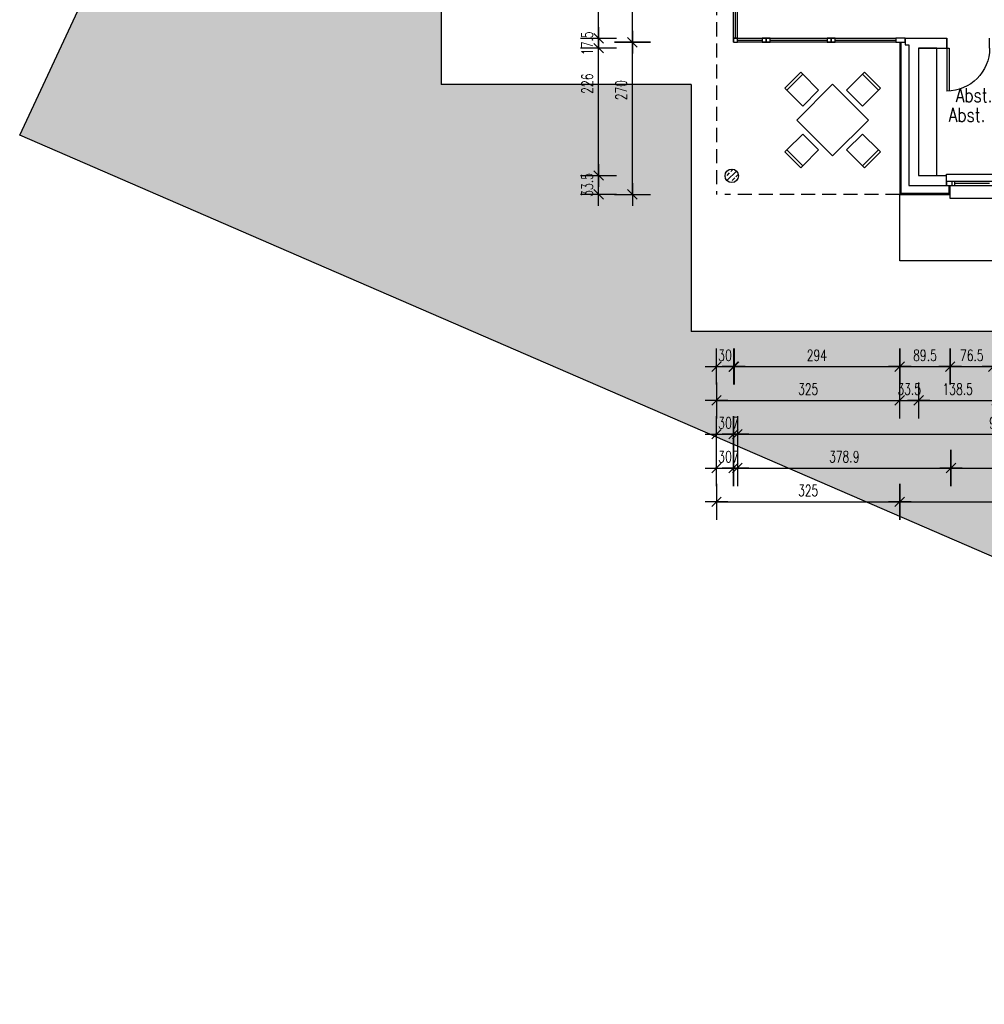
# Model space of a CAD drawing. Header units: millimetres. Extents: x -9704 to 3214, y -3659 to 2082.
# Tile 22 of 33: x -1244 to 468, y -1432 to 316. Entities that reach past the tile are written whole.
import ezdxf

# ---------------------------------------------------------------- set-up
doc = ezdxf.new("R2010")
doc.units = ezdxf.units.MM
doc.header["$LTSCALE"] = 100
doc.linetypes.add('VERDECKT', pattern=[0.0375, 0.025, -0.0125])
for name, color, linetype in [('A-Ansi-contin', 9, 'Continuous'), ('A-Ansi-gestrich', 9, 'VERDECKT'), ('A-Ansi-Grün', 120, 'Continuous'), ('A-Einr', 171, 'Continuous'), ('A-FenTür', 2, 'Continuous'), ('A-HLS', 4, 'Continuous'), ('A-Schraffgrau', 254, 'Continuous'), ('A-Text100', 133, 'Continuous'), ('A-Wand-Beton', 53, 'Continuous'), ('A-Wand-MW', 6, 'Continuous'), ('A-Wand-VMZ', 34, 'Continuous'), ('A_Bem', 4, 'Continuous'), ('MASZE', 2, 'Continuous')]:
    doc.layers.add(name, color=color, linetype=linetype)
doc.layers.get('0').freeze()
doc.styles.add('Bem100', font='romans.shx', dxfattribs={"width": 0.7})
doc.styles.add('Romans', font='Romans.shx', dxfattribs={"width": 0.7})
doc.dimstyles.new('Bem100', dxfattribs={"dimtxt": 20, "dimasz": 0.8, "dimexe": 1.25, "dimexo": 0.625, "dimgap": 10, "dimtad": 1, "dimdec": 1, "dimdsep": 46, "dimtxsty": 'Bem100', "dimblk": 'Bem100', "dimcen": 2.5, "dimse1": 1, "dimse2": 1, "dimclrd": 256, "dimadec": 0, "dimazin": 2, "dimtfac": 1, "dimtdec": 1, "dimtix": 1, "dimtmove": 2, "dimatfit": 3, "dimldrblk": 'NONE', "dimfxl": 0, "dimlwd": -1, "dimarcsym": 0})

# ---------------------------------------------------------------- blocks, each defined once
blk = doc.blocks.new('IW17-Tür76')
for p, q in [((0, 0), (0, -17.5)), ((76, 0), (76, -17.5))]:
    blk.add_line(p, q)
at = {"layer": 'A-FenTür'}
for p, q in [((0, 0), (0, 76)), ((4, 0), (4, 75.9)), ((0, 0), (4, 0))]:
    blk.add_line(p, q, dxfattribs=at)
blk.add_arc((0, 0), 76, 0, 90, dxfattribs=at)
blk = doc.blocks.new('Bem100')
at = {"layer": 'MASZE', "linetype": 'Continuous'}
for p, q in [((0, -40), (0, 40)), ((-25, 0), (25, 0)), ((10.6, 10.6), (-10.6, -10.6))]:
    blk.add_line(p, q, dxfattribs=at)
blk = doc.blocks.new('*D182')
at = {"layer": 'A_Bem'}
blk.add_line((24.3, -300), (316.7, -300), dxfattribs=at)
at = {"layer": 'Defpoints', "color": 0}
for p in [(23.5, 275.5), (317.5, 275.5), (317.5, -300)]:
    blk.add_point(p, dxfattribs=at)
at = {"layer": 'A_Bem', "xscale": 0.8, "yscale": 0.8, "zscale": 0.8, "rotation": 180}
blk.add_blockref('Bem100', (23.5, -300), dxfattribs=at)
at = {"layer": 'A_Bem', "xscale": 0.8, "yscale": 0.8, "zscale": 0.8}
blk.add_blockref('Bem100', (317.5, -300), dxfattribs=at)
at = {"layer": 'A_Bem', "color": 0, "insert": (170.5, -280), "char_height": 20, "attachment_point": 5, "style": 'Bem100'}
blk.add_mtext('294', dxfattribs=at)
blk = doc.blocks.new('_None')
blk = doc.blocks.new('*D183')
at = {"layer": 'A_Bem'}
blk.add_line((318.3, -300), (406.2, -300), dxfattribs=at)
at = {"layer": 'Defpoints', "color": 0}
for p in [(317.5, 275.5), (407, 5.5), (407, -300)]:
    blk.add_point(p, dxfattribs=at)
at = {"layer": 'A_Bem', "xscale": 0.8, "yscale": 0.8, "zscale": 0.8, "rotation": 180}
blk.add_blockref('Bem100', (317.5, -300), dxfattribs=at)
at = {"layer": 'A_Bem', "xscale": 0.8, "yscale": 0.8, "zscale": 0.8}
blk.add_blockref('Bem100', (407, -300), dxfattribs=at)
at = {"layer": 'A_Bem', "color": 0, "insert": (362.3, -280), "char_height": 20, "attachment_point": 5, "style": 'Bem100'}
blk.add_mtext('89.5', dxfattribs=at)
blk = doc.blocks.new('*D184')
at = {"layer": 'A_Bem'}
blk.add_line((407.8, -300), (482.7, -300), dxfattribs=at)
at = {"layer": 'Defpoints', "color": 0}
for p in [(407, 5.5), (483.5, 7.5), (483.5, -300)]:
    blk.add_point(p, dxfattribs=at)
at = {"layer": 'A_Bem', "xscale": 0.8, "yscale": 0.8, "zscale": 0.8, "rotation": 180}
blk.add_blockref('Bem100', (407, -300), dxfattribs=at)
at = {"layer": 'A_Bem', "xscale": 0.8, "yscale": 0.8, "zscale": 0.8}
blk.add_blockref('Bem100', (483.5, -300), dxfattribs=at)
at = {"layer": 'A_Bem', "color": 0, "insert": (445.3, -280), "char_height": 20, "attachment_point": 5, "style": 'Bem100'}
blk.add_mtext('76.5', dxfattribs=at)
blk = doc.blocks.new('*D185')
at = {"layer": 'A_Bem'}
blk.add_line((484.3, -300), (581.2, -300), dxfattribs=at)
at = {"layer": 'Defpoints', "color": 0}
for p in [(483.5, 7.5), (582, 7.5), (582, -300)]:
    blk.add_point(p, dxfattribs=at)
at = {"layer": 'A_Bem', "xscale": 0.8, "yscale": 0.8, "zscale": 0.8, "rotation": 180}
blk.add_blockref('Bem100', (483.5, -300), dxfattribs=at)
at = {"layer": 'A_Bem', "xscale": 0.8, "yscale": 0.8, "zscale": 0.8}
blk.add_blockref('Bem100', (582, -300), dxfattribs=at)
at = {"layer": 'A_Bem', "color": 0, "insert": (532.8, -280), "char_height": 20, "attachment_point": 5, "style": 'Bem100'}
blk.add_mtext('98.5', dxfattribs=at)
blk = doc.blocks.new('*D192')
at = {"layer": 'A_Bem'}
for p, q in [((-8.3, -300), (-9.1, -300)), ((-7.5, -300), (22.5, -300)), ((23.3, -300), (24.1, -300))]:
    blk.add_line(p, q, dxfattribs=at)
at = {"layer": 'Defpoints', "color": 0}
for p in [(22.5, 275.5), (-7.5, 5.5), (22.5, -300)]:
    blk.add_point(p, dxfattribs=at)
at = {"layer": 'A_Bem', "xscale": 0.8, "yscale": 0.8, "zscale": 0.8}
blk.add_blockref('Bem100', (-7.5, -300), dxfattribs=at)
at = {"layer": 'A_Bem', "xscale": 0.8, "yscale": 0.8, "zscale": 0.8, "rotation": 180}
blk.add_blockref('Bem100', (22.5, -300), dxfattribs=at)
at = {"layer": 'A_Bem', "color": 0, "insert": (7.5, -280), "char_height": 20, "attachment_point": 5, "style": 'Bem100'}
blk.add_mtext('30', dxfattribs=at)
blk = doc.blocks.new('*D193')
at = {"layer": 'A_Bem'}
blk.add_line((-6.7, -360), (316.7, -360), dxfattribs=at)
at = {"layer": 'Defpoints', "color": 0}
for p in [(-7.5, 5.5), (317.5, 5.5), (317.5, -360)]:
    blk.add_point(p, dxfattribs=at)
at = {"layer": 'A_Bem', "xscale": 0.8, "yscale": 0.8, "zscale": 0.8, "rotation": 180}
blk.add_blockref('Bem100', (-7.5, -360), dxfattribs=at)
at = {"layer": 'A_Bem', "xscale": 0.8, "yscale": 0.8, "zscale": 0.8}
blk.add_blockref('Bem100', (317.5, -360), dxfattribs=at)
at = {"layer": 'A_Bem', "color": 0, "insert": (155, -340), "char_height": 20, "attachment_point": 5, "style": 'Bem100'}
blk.add_mtext('325', dxfattribs=at)
blk = doc.blocks.new('*D194')
at = {"layer": 'A_Bem'}
for p, q in [((316.7, -360), (315.9, -360)), ((317.5, -360), (351, -360)), ((351.8, -360), (352.6, -360))]:
    blk.add_line(p, q, dxfattribs=at)
at = {"layer": 'Defpoints', "color": 0}
for p in [(351, 39), (317.5, 5.5), (351, -360)]:
    blk.add_point(p, dxfattribs=at)
at = {"layer": 'A_Bem', "xscale": 0.8, "yscale": 0.8, "zscale": 0.8}
blk.add_blockref('Bem100', (317.5, -360), dxfattribs=at)
at = {"layer": 'A_Bem', "xscale": 0.8, "yscale": 0.8, "zscale": 0.8, "rotation": 180}
blk.add_blockref('Bem100', (351, -360), dxfattribs=at)
at = {"layer": 'A_Bem', "color": 0, "insert": (334.3, -340), "char_height": 20, "attachment_point": 5, "style": 'Bem100'}
blk.add_mtext('33.5', dxfattribs=at)
blk = doc.blocks.new('*D195')
at = {"layer": 'A_Bem'}
blk.add_line((351.8, -360), (488.7, -360), dxfattribs=at)
at = {"layer": 'Defpoints', "color": 0}
for p in [(351, 39), (489.5, 41.5), (489.5, -360)]:
    blk.add_point(p, dxfattribs=at)
at = {"layer": 'A_Bem', "xscale": 0.8, "yscale": 0.8, "zscale": 0.8, "rotation": 180}
blk.add_blockref('Bem100', (351, -360), dxfattribs=at)
at = {"layer": 'A_Bem', "xscale": 0.8, "yscale": 0.8, "zscale": 0.8}
blk.add_blockref('Bem100', (489.5, -360), dxfattribs=at)
at = {"layer": 'A_Bem', "color": 0, "insert": (420.3, -340), "char_height": 20, "attachment_point": 5, "style": 'Bem100'}
blk.add_mtext('138.5', dxfattribs=at)
blk = doc.blocks.new('*D203')
at = {"layer": 'A_Bem'}
for p, q in [((-8.3, -420), (-9.1, -420)), ((-7.5, -420), (22.5, -420)), ((23.3, -420), (24.1, -420))]:
    blk.add_line(p, q, dxfattribs=at)
at = {"layer": 'Defpoints', "color": 0}
for p in [(22.5, 275.5), (-7.5, 5.5), (22.5, -420)]:
    blk.add_point(p, dxfattribs=at)
at = {"layer": 'A_Bem', "xscale": 0.8, "yscale": 0.8, "zscale": 0.8}
blk.add_blockref('Bem100', (-7.5, -420), dxfattribs=at)
at = {"layer": 'A_Bem', "xscale": 0.8, "yscale": 0.8, "zscale": 0.8, "rotation": 180}
blk.add_blockref('Bem100', (22.5, -420), dxfattribs=at)
at = {"layer": 'A_Bem', "color": 0, "insert": (7.5, -400), "char_height": 20, "attachment_point": 5, "style": 'Bem100'}
blk.add_mtext('30', dxfattribs=at)
blk = doc.blocks.new('*D204')
at = {"layer": 'A_Bem'}
for p, q in [((21.7, -420), (20.9, -420)), ((22.5, -420), (29.5, -420)), ((30.3, -420), (31.1, -420))]:
    blk.add_line(p, q, dxfattribs=at)
at = {"layer": 'Defpoints', "color": 0}
for p in [(29.5, 282.5), (22.5, 275.5), (29.5, -420)]:
    blk.add_point(p, dxfattribs=at)
at = {"layer": 'A_Bem', "xscale": 0.8, "yscale": 0.8, "zscale": 0.8}
blk.add_blockref('Bem100', (22.5, -420), dxfattribs=at)
at = {"layer": 'A_Bem', "xscale": 0.8, "yscale": 0.8, "zscale": 0.8, "rotation": 180}
blk.add_blockref('Bem100', (29.5, -420), dxfattribs=at)
at = {"layer": 'A_Bem', "color": 0, "insert": (26, -400), "char_height": 20, "attachment_point": 5, "style": 'Bem100'}
blk.add_mtext('7', dxfattribs=at)
blk = doc.blocks.new('*D205')
at = {"layer": 'A_Bem'}
blk.add_line((30.3, -420), (976.2, -420), dxfattribs=at)
at = {"layer": 'Defpoints', "color": 0}
for p in [(977, 427.5), (29.5, 282.5), (977, -420)]:
    blk.add_point(p, dxfattribs=at)
at = {"layer": 'A_Bem', "xscale": 0.8, "yscale": 0.8, "zscale": 0.8, "rotation": 180}
blk.add_blockref('Bem100', (29.5, -420), dxfattribs=at)
at = {"layer": 'A_Bem', "xscale": 0.8, "yscale": 0.8, "zscale": 0.8}
blk.add_blockref('Bem100', (977, -420), dxfattribs=at)
at = {"layer": 'A_Bem', "color": 0, "insert": (503.3, -400), "char_height": 20, "attachment_point": 5, "style": 'Bem100'}
blk.add_mtext('947.5', dxfattribs=at)
blk = doc.blocks.new('*D219')
at = {"layer": 'A_Bem'}
for p, q in [((-8.3, -480), (-9.1, -480)), ((-7.5, -480), (22.5, -480)), ((23.3, -480), (24.1, -480))]:
    blk.add_line(p, q, dxfattribs=at)
at = {"layer": 'Defpoints', "color": 0}
for p in [(22.5, 275.5), (-7.5, 5.5), (22.5, -480)]:
    blk.add_point(p, dxfattribs=at)
at = {"layer": 'A_Bem', "xscale": 0.8, "yscale": 0.8, "zscale": 0.8}
blk.add_blockref('Bem100', (-7.5, -480), dxfattribs=at)
at = {"layer": 'A_Bem', "xscale": 0.8, "yscale": 0.8, "zscale": 0.8, "rotation": 180}
blk.add_blockref('Bem100', (22.5, -480), dxfattribs=at)
at = {"layer": 'A_Bem', "color": 0, "insert": (7.5, -460), "char_height": 20, "attachment_point": 5, "style": 'Bem100'}
blk.add_mtext('30', dxfattribs=at)
blk = doc.blocks.new('*D220')
at = {"layer": 'A_Bem'}
for p, q in [((21.7, -480), (20.9, -480)), ((22.5, -480), (29.5, -480)), ((30.3, -480), (31.1, -480))]:
    blk.add_line(p, q, dxfattribs=at)
at = {"layer": 'Defpoints', "color": 0}
for p in [(29.5, 690), (22.5, 275.5), (29.5, -480)]:
    blk.add_point(p, dxfattribs=at)
at = {"layer": 'A_Bem', "xscale": 0.8, "yscale": 0.8, "zscale": 0.8}
blk.add_blockref('Bem100', (22.5, -480), dxfattribs=at)
at = {"layer": 'A_Bem', "xscale": 0.8, "yscale": 0.8, "zscale": 0.8, "rotation": 180}
blk.add_blockref('Bem100', (29.5, -480), dxfattribs=at)
at = {"layer": 'A_Bem', "color": 0, "insert": (26, -460), "char_height": 20, "attachment_point": 5, "style": 'Bem100'}
blk.add_mtext('7', dxfattribs=at)
blk = doc.blocks.new('*D221')
at = {"layer": 'A_Bem'}
blk.add_line((30.3, -480), (407.6, -480), dxfattribs=at)
at = {"layer": 'Defpoints', "color": 0}
for p in [(29.5, 690), (408.4, 690), (408.4, -480)]:
    blk.add_point(p, dxfattribs=at)
at = {"layer": 'A_Bem', "xscale": 0.8, "yscale": 0.8, "zscale": 0.8, "rotation": 180}
blk.add_blockref('Bem100', (29.5, -480), dxfattribs=at)
at = {"layer": 'A_Bem', "xscale": 0.8, "yscale": 0.8, "zscale": 0.8}
blk.add_blockref('Bem100', (408.4, -480), dxfattribs=at)
at = {"layer": 'A_Bem', "color": 0, "insert": (219, -460), "char_height": 20, "attachment_point": 5, "style": 'Bem100'}
blk.add_mtext('378.9', dxfattribs=at)
blk = doc.blocks.new('*D222')
at = {"layer": 'A_Bem'}
blk.add_line((409.2, -480), (751.2, -480), dxfattribs=at)
at = {"layer": 'Defpoints', "color": 0}
for p in [(752, 700.8), (408.4, 690), (752, -480)]:
    blk.add_point(p, dxfattribs=at)
at = {"layer": 'A_Bem', "xscale": 0.8, "yscale": 0.8, "zscale": 0.8, "rotation": 180}
blk.add_blockref('Bem100', (408.4, -480), dxfattribs=at)
at = {"layer": 'A_Bem', "xscale": 0.8, "yscale": 0.8, "zscale": 0.8}
blk.add_blockref('Bem100', (752, -480), dxfattribs=at)
at = {"layer": 'A_Bem', "color": 0, "insert": (580.2, -460), "char_height": 20, "attachment_point": 5, "style": 'Bem100'}
blk.add_mtext('343.6', dxfattribs=at)
blk = doc.blocks.new('*D228')
at = {"layer": 'A_Bem'}
blk.add_line((-6.7, -540), (316.7, -540), dxfattribs=at)
at = {"layer": 'Defpoints', "color": 0}
for p in [(-7.5, 5.5), (317.5, 5.5), (317.5, -540)]:
    blk.add_point(p, dxfattribs=at)
at = {"layer": 'A_Bem', "xscale": 0.8, "yscale": 0.8, "zscale": 0.8, "rotation": 180}
blk.add_blockref('Bem100', (-7.5, -540), dxfattribs=at)
at = {"layer": 'A_Bem', "xscale": 0.8, "yscale": 0.8, "zscale": 0.8}
blk.add_blockref('Bem100', (317.5, -540), dxfattribs=at)
at = {"layer": 'A_Bem', "color": 0, "insert": (155, -520), "char_height": 20, "attachment_point": 5, "style": 'Bem100'}
blk.add_mtext('325', dxfattribs=at)
blk = doc.blocks.new('*D229')
at = {"layer": 'A_Bem'}
blk.add_line((318.3, -540), (736.2, -540), dxfattribs=at)
at = {"layer": 'Defpoints', "color": 0}
for p in [(317.5, 5.5), (737, -112.5), (737, -540)]:
    blk.add_point(p, dxfattribs=at)
at = {"layer": 'A_Bem', "xscale": 0.8, "yscale": 0.8, "zscale": 0.8, "rotation": 180}
blk.add_blockref('Bem100', (317.5, -540), dxfattribs=at)
at = {"layer": 'A_Bem', "xscale": 0.8, "yscale": 0.8, "zscale": 0.8}
blk.add_blockref('Bem100', (737, -540), dxfattribs=at)
at = {"layer": 'A_Bem', "color": 0, "insert": (527.3, -520), "char_height": 20, "attachment_point": 5, "style": 'Bem100'}
blk.add_mtext('419.5', dxfattribs=at)
blk = doc.blocks.new('*D264')
at = {"layer": 'A_Bem'}
blk.add_line((-156.8, 6.3), (-156.8, 274.7), dxfattribs=at)
at = {"layer": 'Defpoints', "color": 0}
for p in [(-156.8, 275.5), (22.5, 275.5), (-7.5, 5.5)]:
    blk.add_point(p, dxfattribs=at)
at = {"layer": 'A_Bem', "xscale": 0.8, "yscale": 0.8, "zscale": 0.8}
for p, rotation in [((-156.8, 275.5), 90), ((-156.8, 5.5), 270)]:
    blk.add_blockref('Bem100', p, dxfattribs=dict(at, rotation=rotation))
at = {"layer": 'A_Bem', "color": 0, "insert": (-176.8, 190.5), "char_height": 20, "attachment_point": 5, "rotation": 90, "style": 'Bem100'}
blk.add_mtext('270', dxfattribs=at)
blk = doc.blocks.new('*D265')
at = {"layer": 'A_Bem'}
blk.add_line((-156.8, 276.3), (-156.8, 689.2), dxfattribs=at)
at = {"layer": 'Defpoints', "color": 0}
for p in [(-156.8, 690), (30.5, 690), (22.5, 275.5)]:
    blk.add_point(p, dxfattribs=at)
at = {"layer": 'A_Bem', "xscale": 0.8, "yscale": 0.8, "zscale": 0.8}
for p, rotation in [((-156.8, 690), 90), ((-156.8, 275.5), 270)]:
    blk.add_blockref('Bem100', p, dxfattribs=dict(at, rotation=rotation))
at = {"layer": 'A_Bem', "color": 0, "insert": (-176.8, 482.8), "char_height": 20, "attachment_point": 5, "rotation": 90, "style": 'Bem100'}
blk.add_mtext('414.5', dxfattribs=at)
blk = doc.blocks.new('*D268')
at = {"layer": 'A_Bem'}
for p, q in [((-216.8, 39.8), (-216.8, 40.6)), ((-216.8, 5.5), (-216.8, 39)), ((-216.8, 4.7), (-216.8, 3.9))]:
    blk.add_line(p, q, dxfattribs=at)
at = {"layer": 'Defpoints', "color": 0}
for p in [(-216.8, 39), (351, 39), (317.5, 5.5)]:
    blk.add_point(p, dxfattribs=at)
at = {"layer": 'A_Bem', "xscale": 0.8, "yscale": 0.8, "zscale": 0.8}
for p, rotation in [((-216.8, 39), 270), ((-216.8, 5.5), 90)]:
    blk.add_blockref('Bem100', p, dxfattribs=dict(at, rotation=rotation))
at = {"layer": 'A_Bem', "color": 0, "insert": (-236.8, 22.3), "char_height": 20, "attachment_point": 5, "rotation": 90, "style": 'Bem100'}
blk.add_mtext('33.5', dxfattribs=at)
blk = doc.blocks.new('*D269')
at = {"layer": 'A_Bem'}
blk.add_line((-216.8, 39.8), (-216.8, 264.2), dxfattribs=at)
at = {"layer": 'Defpoints', "color": 0}
for p in [(-216.8, 265), (351, 265), (351, 39)]:
    blk.add_point(p, dxfattribs=at)
at = {"layer": 'A_Bem', "xscale": 0.8, "yscale": 0.8, "zscale": 0.8}
for p, rotation in [((-216.8, 265), 90), ((-216.8, 39), 270)]:
    blk.add_blockref('Bem100', p, dxfattribs=dict(at, rotation=rotation))
at = {"layer": 'A_Bem', "color": 0, "insert": (-236.8, 202), "char_height": 20, "attachment_point": 5, "rotation": 90, "style": 'Bem100'}
blk.add_mtext('226', dxfattribs=at)
blk = doc.blocks.new('*D270')
at = {"layer": 'A_Bem'}
for p, q in [((-216.8, 283.3), (-216.8, 284.1)), ((-216.8, 265), (-216.8, 282.5)), ((-216.8, 264.2), (-216.8, 263.4))]:
    blk.add_line(p, q, dxfattribs=at)
at = {"layer": 'Defpoints', "color": 0}
for p in [(-216.8, 282.5), (401, 282.5), (351, 265)]:
    blk.add_point(p, dxfattribs=at)
at = {"layer": 'A_Bem', "xscale": 0.8, "yscale": 0.8, "zscale": 0.8}
for p, rotation in [((-216.8, 282.5), 270), ((-216.8, 265), 90)]:
    blk.add_blockref('Bem100', p, dxfattribs=dict(at, rotation=rotation))
at = {"layer": 'A_Bem', "color": 0, "insert": (-236.8, 273.8), "char_height": 20, "attachment_point": 5, "rotation": 90, "style": 'Bem100'}
blk.add_mtext('17.5', dxfattribs=at)
blk = doc.blocks.new('*D271')
at = {"layer": 'A_Bem'}
blk.add_line((-216.8, 283.3), (-216.8, 689.2), dxfattribs=at)
at = {"layer": 'Defpoints', "color": 0}
for p in [(-216.8, 690), (401, 690), (401, 282.5)]:
    blk.add_point(p, dxfattribs=at)
at = {"layer": 'A_Bem', "xscale": 0.8, "yscale": 0.8, "zscale": 0.8}
for p, rotation in [((-216.8, 690), 90), ((-216.8, 282.5), 270)]:
    blk.add_blockref('Bem100', p, dxfattribs=dict(at, rotation=rotation))
at = {"layer": 'A_Bem', "color": 0, "insert": (-236.8, 486.3), "char_height": 20, "attachment_point": 5, "rotation": 90, "style": 'Bem100'}
blk.add_mtext('407.5', dxfattribs=at)
blk = doc.blocks.new('ER-Stuhl')
at = {"layer": 'A-Einr'}
for points in [[(0, 0), (5, 0), (5, 40), (0, 40)], [(5, 0), (45, 0), (45, 40), (5, 40)]]:
    blk.add_lwpolyline(points, close=True, dxfattribs=at)

msp = doc.modelspace()

# ---------------------------------------------------------------- hatches: boundary and pattern name
at = {"layer": 'A-Schraffgrau'}
h = msp.add_hatch(dxfattribs=at)
h.set_pattern_fill('AR-CONC,_O', color=256, scale=0.5)
h.set_pattern_definition([(50, (0, 0), (91.0923, -7.9695), [9.525, -104.775]), (355, (0, 0), (-17.6214, 95.5283), [7.62, -83.82]), (100.451, (7.59, -0.66), (73.4713, 87.5583), [8.095, -89.045]), (46.1842, (0, 25.4), (135.5395, -21.021), [14.2875, -157.1625]), (96.6356, (11.3, 23.65), (118.702, 123.713), [12.1425, -133.5675]), (351.184, (0, 25.4), (118.7023, 123.7126), [11.43, -125.73]), (21, (12.7, 19.05), (75.8074, -51.1328), [9.525, -104.775]), (326, (12.7, 19.05), (30.901, 92.094), [7.62, -83.82]), (71.4514, (19.02, 14.79), (106.7082, 40.9614), [8.095, -89.045]), (37.5, (0, 0), (1.5443, 42.27752), [0, -82.804, 0, -85.09, 0, -84.1375]), (7.5, (0, 0), (33.40983, 50.0903), [0, -48.514, 0, -80.899, 0, -32.0675]), (327.5, (-28.32, 0), (67.7953, -2.86437), [0, -31.75, 0, -99.06, 0, -131.445]), (317.5, (-41.02, 0), (74.0646, 12.7132), [0, -41.275, 0, -65.786, 0, -93.345])])
h.paths.add_polyline_path([(2907.28, -164.06, -0.5359962), (2213.81, 296.99, -0.2283815), (2402.27, 688.07), (1077.56, 1306.54, -0.0051922), (1077.66, 1296.15, -0.1679014), (971, 987.47), (971, 834.46), (994.5, 823.5), (994.5, 723.5), (1541.5, 723.5), (1541.5, 621.5), (1966.5, 621.5), (1966.5, 111.75), (1791.5, 111.75), (1791.5, -314.86), (1566.5, -314.86), (1566.5, -954.21), (1605.96, -971.3), (1591.65, -1004.33), (967.5, -734), (967.5, -518.31), (967.5, -314.62), (967.5, -237.5), (943.5, -237.5), (-52.5, -237.5), (-52.5, 200.5), (-496.04, 200.5), (-496.04, 672.94), (-894.82, 858.9), (-1243.81, 110.48), (-717.09, -117.66), (1104.39, -906.6), (2177.09, -1371.22), (2316.57, -1431.63)])
h.paths.add_polyline_path([(1944.35, -333.71), (1894.35, -333.71), (1894.35, -283.71), (1944.35, -283.71)], flags=16)
h.paths.add_polyline_path([(1911.36, -253.51), (1861.36, -253.51), (1861.36, -228.51), (1911.36, -228.51)], flags=16)
h.paths.add_polyline_path([(1885.33, -202.65), (1860.33, -202.65), (1860.33, -152.65), (1885.33, -152.65)], flags=16)
h.paths.add_polyline_path([(1865.19, -335.01), (1865.19, -385.01), (1840.19, -385.01), (1840.19, -335.01)], flags=16)
h.paths.add_polyline_path([(1900.54, -40.62), (1850.54, -40.62), (1850.54, 9.38), (1900.54, 9.38)], flags=16)
h.paths.add_polyline_path([(1802.9, -361.04), (1802.9, -386.04), (1752.9, -386.04), (1752.9, -361.04)], flags=16)
h.paths.add_polyline_path([(1956.87, 60.89), (1906.87, 60.89), (1906.87, 85.89), (1956.87, 85.89)], flags=16)
h.paths.add_polyline_path([(1727.06, -401.34), (1727.06, -451.34), (1702.06, -451.34), (1702.06, -401.34)], flags=16)
h.paths.add_polyline_path([(1663.46, -368.24), (1663.46, -418.24), (1613.46, -418.24), (1613.46, -368.24)], flags=16)
h.paths.add_polyline_path([(3143.19, 342.15), (2402.27, 688.07, 0.2283815), (2213.81, 296.99, 0.5359962), (2907.28, -164.06)])
h.paths.add_polyline_path([(2688.81, 296.99, -1), (2738.81, 296.99, -1)], flags=17)
h.paths.add_polyline_path([(-750.82, 701.56), (-709.13, 682.12), (-721.81, 654.93), (-763.5, 674.37)], flags=24)
h.paths.add_polyline_path([(2688.53, 334.58), (2933.77, 334.58), (2933.77, 391.72), (2688.53, 391.72)], flags=24)
at = {"layer": 'A-Wand-Beton'}
h = msp.add_hatch(dxfattribs=at)
h.set_pattern_fill('ANSI33', color=256, scale=2, style=0)
h.set_pattern_definition([(45, (11.265, 30.265), (-8.98, 8.98), []), (45, (20.245, 30.265), (-8.98, 8.98), [6.35, -3.175])])
h.paths.add_polyline_path([(31.51, 38.51, 0.7927016), (8.76, 43.85), (8.76, 33.18, 0.0893895), (11.3, 29.76), (27.73, 29.76, 0.2071655)])

# ---------------------------------------------------------------- linework, layer by layer
at = {"layer": 'A-Ansi-contin'}
for p, q in [((400.75, 41.5), (489.5, 41.5)), ((410.5, 21.5), (483.25, 21.5)), ((407, -2), (407, 5.5)), ((695.75, -2), (407, -2))]:
    msp.add_line(p, q, dxfattribs=at)
msp.add_lwpolyline([(400.75, 41.5), (489.5, 41.5), (489.5, 28.5), (400.75, 28.5)], close=True, dxfattribs=at)
at = {"layer": 'A-Ansi-gestrich', "ltscale": 10}
for p, q in [((-7.5, 723.5), (-7.5, 5.5)), ((317.5, 5.5), (7.5, 5.5))]:
    msp.add_line(p, q, dxfattribs=at)
at = {"layer": 'A-Ansi-Grün'}
for p, q in [((-496.04, 672.94), (-496.04, 200.5)), ((-52.5, 200.5), (-496.04, 200.5)), ((-52.5, 200.5), (-52.5, -237.5)), ((317.5, -112.5), (317.5, 5.5)), ((737, -112.5), (317.5, -112.5)), ((943.5, -237.5), (-52.5, -237.5))]:
    msp.add_line(p, q, dxfattribs=at)
msp.add_lwpolyline([(-1243.81, 110.48), (-370.77, 1982.72), (3143.19, 342.15), (2316.57, -1431.63), (2177.09, -1371.22), (1104.39, -906.6), (-717.09, -117.66)], close=True, dxfattribs=at)
at = {"layer": 'A-Einr'}
for points in [[(383.5, 39), (383.5, 265), (351, 265), (351, 39)], [(134.72, 137.43), (198.36, 73.79), (262, 137.43), (198.36, 201.07)], [(134.72, 137.43), (198.36, 73.79), (262, 137.43), (198.36, 201.07)]]:
    msp.add_lwpolyline(points, close=True, dxfattribs=at)
at = {"layer": 'A-FenTür'}
for p, q in [((22.5, 275.5), (22.5, 690)), ((22.5, 275.5), (22.5, 683)), ((29.5, 282.5), (29.5, 690)), ((26, 282.5), (26, 500.13)), ((29.5, 279), (73.71, 279)), ((310.5, 275.5), (29.5, 275.5)), ((87.71, 279), (188.71, 279)), ((202.71, 279), (310.5, 279)), ((410.75, 21.5), (410.75, 28.5)), ((415.25, 21.5), (415.25, 28.5)), ((476.5, 25), (415.25, 25))]:
    msp.add_line(p, q, dxfattribs=at)
for points in [[(22.5, 275.5), (29.5, 275.5), (29.5, 282.5), (22.5, 282.5)], [(73.71, 275.5), (80.71, 275.5), (80.71, 282.5), (73.71, 282.5)], [(80.71, 275.5), (87.71, 275.5), (87.71, 282.5), (80.71, 282.5)], [(188.71, 275.5), (195.71, 275.5), (195.71, 282.5), (188.71, 282.5)], [(195.71, 275.5), (202.71, 275.5), (202.71, 282.5), (195.71, 282.5)], [(310.5, 275.5), (327.25, 275.5), (327.25, 282.5), (310.5, 282.5)], [(489.5, 28.5), (400.75, 28.5), (400.75, 21.5), (489.5, 21.5)]]:
    msp.add_lwpolyline(points, close=True, dxfattribs=at)
msp.add_lwpolyline([(23.5, 282.5), (27, 282.5), (310.5, 282.5)], dxfattribs=at)
at = {"layer": 'A-HLS'}
msp.add_circle((19.51, 38.51), 12, dxfattribs=at)
at = {"layer": 'A-Wand-MW'}
for p, q in [((327.25, 282.5), (401, 282.5)), ((327.25, 282.5), (327.25, 271)), ((401, 282.5), (401, 265)), ((327.25, 271), (333.5, 271)), ((333.5, 271), (333.5, 21.5)), ((351, 265), (401, 265)), ((351, 265), (351, 39)), ((351, 39), (400.75, 39)), ((400.75, 21.5), (400.75, 39)), ((333.5, 21.5), (400.75, 21.5))]:
    msp.add_line(p, q, dxfattribs=at)
at = {"layer": 'A-Wand-VMZ'}
for p, q in [((317.5, 275.5), (317.5, 5.5)), ((319.5, 275.5), (319.5, 7.5)), ((405, 7.5), (405, 21.5)), ((407, 5.5), (407, 21.5)), ((317.5, 5.5), (407, 5.5)), ((319.5, 7.5), (405, 7.5))]:
    msp.add_line(p, q, dxfattribs=at)

# ---------------------------------------------------------------- block references
at = {"layer": 'A-Einr'}
for p, rotation in [((113.5, 194), 315), ((113.5, 194), 315), ((254.92, 222.28), 225), ((254.92, 222.28), 225)]:
    msp.add_blockref('ER-Stuhl', p, dxfattribs=dict(at, rotation=rotation))
at = {"layer": 'A-Einr', "xscale": -1}
for p, rotation in [((113.5, 80.86), 225), ((113.5, 80.86), 225), ((254.92, 52.58), 315), ((254.92, 52.58), 315)]:
    msp.add_blockref('ER-Stuhl', p, dxfattribs=dict(at, rotation=rotation))
at = {"layer": 'A-Wand-MW', "xscale": -1, "rotation": 180}
msp.add_blockref('IW17-Tür76', (401, 265), dxfattribs=at)

# ---------------------------------------------------------------- texts
at = {"layer": 'A-Text100', "ltscale": 80, "style": 'Romans', "width": 0.8}
for p in [(416.75, 169.32), (404.25, 134.32)]:
    msp.add_text('Abst.', height=25, rotation=360, dxfattribs=at).set_placement(p)

# ---------------------------------------------------------------- dimensions: what is measured, and where the dimension line sits
at = {"layer": 'A_Bem'}
for base, p1, p2, picture, middle in [((-216.84, 690), (401, 282.5), (401, 690), '*D271', (-236.84, 486.25)), ((-156.84, 690), (22.5, 275.5), (30.5, 690), '*D265', (-176.84, 482.75)), ((-216.84, 282.5), (351, 265), (401, 282.5), '*D270', (-236.84, 273.75)), ((-216.84, 39), (317.5, 5.5), (351, 39), '*D268', (-236.84, 22.25))]:
    dim = msp.add_linear_dim(base=base, p1=p1, p2=p2, angle=90, dimstyle='Bem100', dxfattribs=at)
    dim.commit()
    dim.dimension.update_dxf_attribs({"geometry": picture, "text_midpoint": middle})
for base, p1, p2, picture, middle in [((752, -480), (408.41, 690), (752, 700.79), '*D222', (580.2, -460)), ((29.5, -480), (22.5, 275.5), (29.5, 690), '*D220', (26, -460)), ((408.41, -480), (29.5, 690), (408.41, 690), '*D221', (218.95, -460)), ((977, -420), (29.5, 282.5), (977, 427.5), '*D205', (503.25, -400)), ((29.5, -420), (22.5, 275.5), (29.5, 282.5), '*D204', (26, -400)), ((22.5, -300), (-7.5, 5.5), (22.5, 275.5), '*D192', (7.5, -280)), ((22.5, -420), (-7.5, 5.5), (22.5, 275.5), '*D203', (7.5, -400)), ((22.5, -480), (-7.5, 5.5), (22.5, 275.5), '*D219', (7.5, -460)), ((317.5, -300), (23.5, 275.5), (317.5, 275.5), '*D182', (170.5, -280)), ((407, -300), (317.5, 275.5), (407, 5.5), '*D183', (362.25, -280)), ((351, -360), (317.5, 5.5), (351, 39), '*D194', (334.25, -340)), ((489.5, -360), (351, 39), (489.5, 41.5), '*D195', (420.25, -340)), ((317.5, -360), (-7.5, 5.5), (317.5, 5.5), '*D193', (155, -340)), ((317.5, -540), (-7.5, 5.5), (317.5, 5.5), '*D228', (155, -520)), ((737, -540), (317.5, 5.5), (737, -112.5), '*D229', (527.25, -520)), ((483.5, -300), (407, 5.5), (483.5, 7.5), '*D184', (445.25, -280)), ((582, -300), (483.5, 7.5), (582, 7.5), '*D185', (532.75, -280))]:
    dim = msp.add_linear_dim(base=base, p1=p1, p2=p2, dimstyle='Bem100', dxfattribs=at)
    dim.commit()
    dim.dimension.update_dxf_attribs({"geometry": picture, "text_midpoint": middle})
for base, p1, p2, picture, middle in [((-216.84, 265), (351, 39), (351, 265), '*D269', (-236.84, 202)), ((-156.84, 275.5), (-7.5, 5.5), (22.5, 275.5), '*D264', (-176.84, 190.5))]:
    dim = msp.add_linear_dim(base=base, p1=p1, p2=p2, angle=90, dimstyle='Bem100', dxfattribs=at)
    dim.commit()
    dim.dimension.update_dxf_attribs({"geometry": picture, "text_midpoint": middle, "dimtype": 160})

doc.saveas('drawing.dxf')
